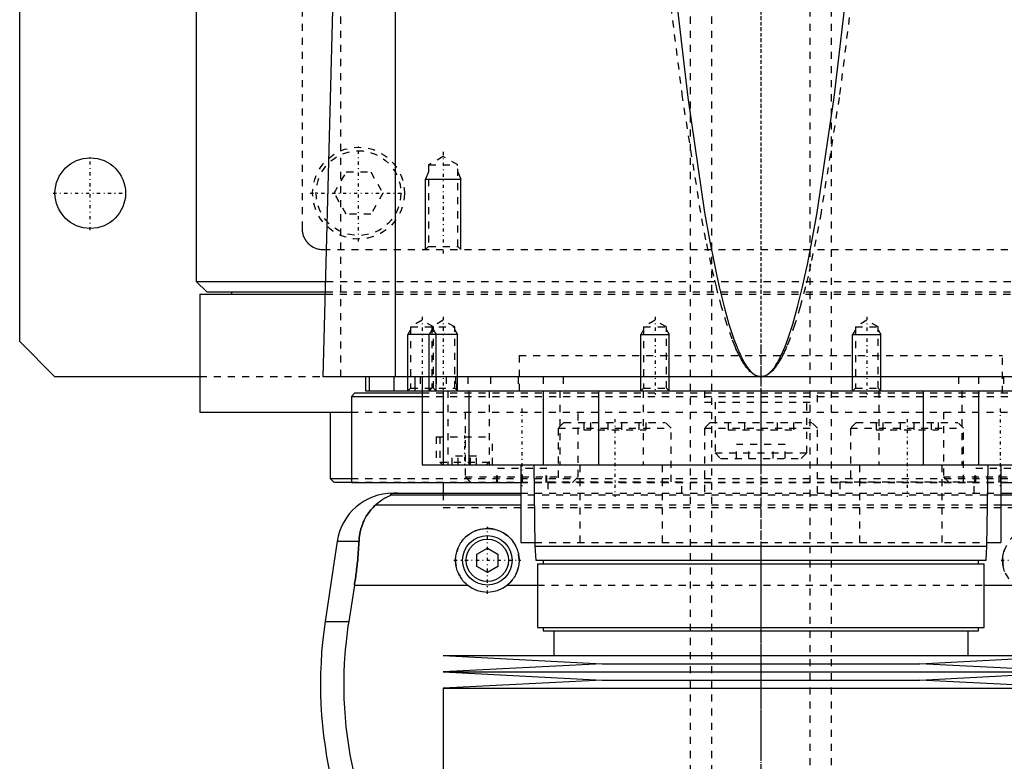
# Model space of a CAD drawing. Extents: x -105 to 105, y -137 to 442.
# Tile 4 of 11: x -105 to 34, y -38 to 67. Entities that reach past the tile are written whole.
import ezdxf

# ---------------------------------------------------------------- set-up
doc = ezdxf.new("R2010")
doc.units = 0
doc.linetypes.add('CENTER', pattern=[1.5, 0.45, -0.5, 0.05, -0.5])
doc.linetypes.add('DASHED', pattern=[2, 1, -1])
for name, color, linetype in [('AM_0', 7, 'CONTINUOUS'), ('AM_10', 7, 'CONTINUOUS'), ('AM_3', 7, 'DASHED'), ('AM_7', 7, 'CENTER')]:
    doc.layers.add(name, color=color, linetype=linetype)

msp = doc.modelspace()

# ---------------------------------------------------------------- linework, layer by layer
at = {"layer": 'AM_0', "color": 7, "linetype": 'CONTINUOUS'}
for p, q in [((-105, 21.5), (-105, 311.5)), ((-80, 291.5), (-80, 30)), ((-51.74, 16.5), (-51.74, 77.05)), ((-62, 16.5), (-60.5, 73.35)), ((-80, 30), (-78.5, 28.5)), ((-80, 30), (-61.61, 30)), ((-79.5, 28.2), (-79.5, 11.5)), ((-79.5, 28.2), (-61.66, 28.2)), ((-78.5, 28.5), (-61.65, 28.5)), ((-75, 28.5), (-75, 28.2)), ((-100, 16.5), (-105, 21.5)), ((-79.5, 16.5), (-100, 16.5)), ((62, 16.5), (-62, 16.5)), ((-56, 16.5), (-56, 14.5)), ((-55.47, 16.5), (-55.47, 14.5)), ((-52, 16.5), (-52, 14.5)), ((-49, 16.5), (-49, 14.5)), ((-48, 16.5), (-48, 4)), ((-57.5, 14.2), (-58, 13.7)), ((-57.5, 14.2), (-48.01, 14.2)), ((-56, 14.5), (56, 14.5)), ((-45, 14.5), (-45, 4)), ((-41.36, 14.5), (-41.36, 4)), ((-30.85, 14.5), (-30.85, 4)), ((-23, 14.5), (-23, 4)), ((-13, 14.5), (-13, 14.5)), ((0, 14.5), (0, 4)), ((13, 14.5), (13, 14.5)), ((23, 14.5), (23, 4)), ((30.85, 14.5), (30.85, 4)), ((-58, 13.7), (-58, 1.5)), ((-58, 13.7), (-48.01, 13.7)), ((-79.5, 11.5), (-58.06, 11.5)), ((-61, 11.5), (-61, 2.08)), ((-48, 4), (48, 4)), ((-34, 4), (-34, -7)), ((-32.18, 4), (-32, -7.5)), ((32, -7.5), (32.18, 4)), ((34, 4), (34, -7)), ((-61, 2.08), (-60.5, 1.58)), ((-61, 2.08), (-58.04, 2.08)), ((-60.5, 1.58), (-58.02, 1.58)), ((-58, 1.5), (-34.04, 1.5)), ((-45, 1.5), (-45, 0)), ((34.04, 1.5), (58, 1.5)), ((-52.11, 0), (-34, 0)), ((34, 0), (52.11, 0)), ((-34, -0.25), (-52.38, -0.25)), ((52.38, -0.25), (34, -0.25)), ((-34, -1.69), (-54.6, -1.69)), ((54.6, -1.69), (34, -1.69)), ((-60.02, -6.81), (-61.72, -18.16)), ((-60.02, -6.81), (-56.93, -6.81)), ((-40.25, -8.63), (-38.75, -7.77)), ((-38.75, -7.77), (-37.25, -8.63)), ((-34, -7), (-32.01, -7)), ((-32, -7.5), (-31.9, -9.5)), ((-32, -7.5), (32, -7.5)), ((31.9, -9.5), (32, -7.5)), ((32.01, -7), (34, -7)), ((-40.25, -10.37), (-40.25, -8.63)), ((-37.25, -8.63), (-37.25, -10.37)), ((-31.9, -9.5), (31.9, -9.5)), ((-30.85, -9.5), (-30.85, -10)), ((30.85, -10), (30.85, -9.5)), ((-38.75, -11.23), (-40.25, -10.37)), ((-37.25, -10.37), (-38.75, -11.23)), ((-31.65, -10), (-31.65, -19)), ((-31.65, -10), (31.65, -10)), ((31.65, -19), (31.65, -10)), ((-57.58, -13.03), (-58.39, -18.16)), ((-57.58, -13.03), (-41.54, -13.03)), ((-35.96, -13.03), (-31.65, -13.03)), ((31.65, -13.03), (35.96, -13.03)), ((-61.72, -18.16), (-58.39, -18.16)), ((-31.65, -19), (31.65, -19)), ((-30.85, -19), (-30.85, -19.5)), ((-30.85, -19.5), (30.85, -19.5)), ((-29.35, -19.5), (-29.35, -23)), ((29.35, -23), (29.35, -19.5)), ((30.85, -19.5), (30.85, -19)), ((-45, -23), (-22.5, -24.15)), ((-45, -23), (45, -23)), ((22.5, -24.15), (45, -23)), ((-22.5, -24.15), (-45, -25.3)), ((-22.5, -24.15), (22.5, -24.15)), ((45, -25.3), (22.5, -24.15)), ((-45, -25.3), (-22.5, -26.45)), ((-45, -25.3), (45, -25.3)), ((-22.5, -26.45), (-45, -27.6)), ((-22.5, -26.45), (22.5, -26.45)), ((22.5, -26.45), (45, -25.3)), ((45, -27.6), (22.5, -26.45)), ((-45, -27.6), (-45, -40.25)), ((-45, -27.6), (45, -27.6))]:
    msp.add_line(p, q, dxfattribs=at)
for points in [[(-12.4, 73.35, 0), (-10.36, 56.04, 0), (-7.97, 39.77, 0), (-7.28, 35.91, 0), (-6.59, 32.39, 0), (-6.24, 30.76, 0), (-5.9, 29.22, 0), (-5.21, 26.41, 0), (-4.52, 23.94, 0), (-3.82, 21.83, 0), (-3.42, 20.76, 0), (-3.3, 20.48, 0), (-3.19, 20.2, 0), (-3.13, 20.07, 0), (-3.07, 19.94, 0), (-2.95, 19.68, 0), (-2.84, 19.44, 0), (-2.72, 19.2, 0), (-2.61, 18.98, 0), (-2.49, 18.76, 0), (-2.43, 18.66, 0), (-2.38, 18.56, 0), (-2.26, 18.36, 0), (-2.14, 18.18, 0), (-2.09, 18.09, 0), (-2.03, 18, 0), (-1.91, 17.83, 0), (-1.8, 17.68, 0), (-1.74, 17.6, 0), (-1.68, 17.53, 0), (-1.56, 17.39, 0), (-1.45, 17.27, 0), (-1.33, 17.15, 0), (-1.22, 17.04, 0), (-1.1, 16.94, 0), (-1.04, 16.9, 0), (-0.99, 16.85, 0), (-0.87, 16.78, 0), (-0.75, 16.71, 0), (-0.64, 16.65, 0), (-0.57, 16.62, 0), (-0.55, 16.61, 0), (-0.53, 16.6, 0), (-0.52, 16.6, 0), (-0.51, 16.6, 0), (-0.49, 16.59, 0), (-0.47, 16.58, 0), (-0.45, 16.58, 0), (-0.43, 16.57, 0), (-0.42, 16.56, 0), (-0.41, 16.56, 0), (-0.4, 16.56, 0), (-0.38, 16.55, 0), (-0.36, 16.55, 0), (-0.35, 16.54, 0), (-0.34, 16.54, 0), (-0.32, 16.54, 0), (-0.3, 16.53, 0), (-0.29, 16.53, 0), (-0.28, 16.53, 0), (-0.26, 16.52, 0), (-0.24, 16.52, 0), (-0.22, 16.52, 0), (-0.2, 16.51, 0), (-0.18, 16.51, 0), (-0.17, 16.51, 0), (-0.16, 16.51, 0), (-0.14, 16.51, 0), (-0.13, 16.51, 0), (-0.11, 16.5, 0), (-0.09, 16.5, 0), (-0.07, 16.5, 0), (-0.06, 16.5, 0), (-0.05, 16.5, 0), (-0.03, 16.5, 0), (-0.01, 16.5, 0), (0, 16.5, 0)], [(0, 16.5, 0), (0.01, 16.5, 0), (0.03, 16.5, 0), (0.05, 16.5, 0), (0.06, 16.5, 0), (0.07, 16.5, 0), (0.09, 16.5, 0), (0.11, 16.5, 0), (0.13, 16.51, 0), (0.14, 16.51, 0), (0.16, 16.51, 0), (0.17, 16.51, 0), (0.18, 16.51, 0), (0.2, 16.51, 0), (0.22, 16.52, 0), (0.24, 16.52, 0), (0.26, 16.52, 0), (0.28, 16.53, 0), (0.29, 16.53, 0), (0.3, 16.53, 0), (0.32, 16.54, 0), (0.34, 16.54, 0), (0.35, 16.54, 0), (0.36, 16.55, 0), (0.38, 16.55, 0), (0.4, 16.56, 0), (0.41, 16.56, 0), (0.42, 16.56, 0), (0.43, 16.57, 0), (0.45, 16.58, 0), (0.47, 16.58, 0), (0.49, 16.59, 0), (0.51, 16.6, 0), (0.52, 16.6, 0), (0.53, 16.6, 0), (0.55, 16.61, 0), (0.57, 16.62, 0), (0.59, 16.63, 0), (0.61, 16.63, 0), (0.63, 16.64, 0), (0.64, 16.65, 0), (0.65, 16.65, 0), (0.67, 16.66, 0), (0.69, 16.67, 0), (0.75, 16.71, 0), (0.87, 16.78, 0), (0.99, 16.85, 0), (1.04, 16.9, 0), (1.1, 16.94, 0), (1.22, 17.04, 0), (1.33, 17.15, 0), (1.45, 17.27, 0), (1.56, 17.39, 0), (1.68, 17.53, 0), (1.74, 17.6, 0), (1.8, 17.68, 0), (1.91, 17.83, 0), (2.03, 18, 0), (2.09, 18.09, 0), (2.14, 18.18, 0), (2.26, 18.36, 0), (2.38, 18.56, 0), (2.43, 18.66, 0), (2.49, 18.76, 0), (2.61, 18.98, 0), (2.72, 19.2, 0), (2.84, 19.44, 0), (2.95, 19.68, 0), (3.07, 19.94, 0), (3.13, 20.07, 0), (3.19, 20.2, 0), (3.3, 20.48, 0), (3.42, 20.76, 0), (3.82, 21.83, 0), (4.52, 23.94, 0), (5.21, 26.41, 0), (5.9, 29.22, 0), (6.24, 30.76, 0), (6.59, 32.39, 0), (7.28, 35.91, 0), (7.97, 39.77, 0), (10.36, 56.04, 0), (12.4, 73.35, 0)], [(-51.49, 0, 0), (-51.5, 0, 0), (-51.51, 0, 0), (-51.52, 0, 0), (-51.52, 0, 0), (-51.53, 0, 0), (-51.53, 0, 0), (-51.54, 0, 0), (-51.55, 0, 0), (-51.56, 0, 0), (-51.57, 0, 0), (-51.57, 0, 0), (-51.58, 0, 0), (-51.59, 0, 0), (-51.6, 0, 0), (-51.6, 0, 0), (-51.61, 0, 0), (-51.62, 0, 0), (-51.63, 0, 0), (-51.63, 0, 0), (-51.64, 0, 0), (-51.65, 0, 0), (-51.65, 0, 0), (-51.66, 0, 0), (-51.67, 0, 0), (-51.67, 0, 0), (-51.68, 0, 0), (-51.68, 0, 0), (-51.69, 0, 0), (-51.7, 0, 0), (-51.7, 0, 0), (-51.71, 0, 0), (-51.72, 0, 0), (-51.72, 0, 0), (-51.73, 0, 0), (-51.73, 0, 0), (-51.74, 0, 0), (-51.75, 0, 0), (-51.76, 0, 0), (-51.76, -0.01, 0), (-51.77, -0.01, 0), (-51.77, -0.01, 0), (-51.78, -0.01, 0), (-51.78, -0.01, 0), (-51.79, -0.01, 0), (-51.8, -0.01, 0), (-51.8, -0.01, 0), (-51.81, -0.01, 0), (-51.81, -0.01, 0), (-51.82, -0.01, 0), (-51.82, -0.01, 0), (-51.84, -0.01, 0), (-51.87, -0.01, 0), (-51.89, -0.01, 0), (-51.91, -0.01, 0), (-51.93, -0.01, 0), (-51.96, -0.02, 0), (-51.99, -0.02, 0), (-52.01, -0.02, 0), (-52.04, -0.02, 0), (-52.05, -0.03, 0), (-52.06, -0.03, 0), (-52.08, -0.03, 0), (-52.1, -0.03, 0), (-52.1, -0.03, 0), (-52.11, -0.03, 0), (-52.13, -0.04, 0), (-52.15, -0.04, 0), (-52.15, -0.04, 0), (-52.16, -0.04, 0), (-52.17, -0.04, 0), (-52.19, -0.04, 0), (-52.23, -0.05, 0), (-52.3, -0.07, 0), (-52.35, -0.08, 0), (-52.39, -0.1, 0), (-52.41, -0.11, 0), (-52.42, -0.12, 0), (-52.43, -0.13, 0), (-52.45, -0.14, 0), (-52.45, -0.16, 0), (-52.45, -0.17, 0), (-52.45, -0.19, 0), (-52.44, -0.2, 0), (-52.44, -0.21, 0), (-52.43, -0.22, 0), (-52.41, -0.23, 0), (-52.39, -0.25, 0), (-52.38, -0.25, 0)], [(-52.38, -0.25, 0), (-52.38, -0.25, 0), (-52.38, -0.26, 0), (-52.38, -0.26, 0), (-52.38, -0.26, 0), (-52.38, -0.26, 0), (-52.38, -0.26, 0), (-52.38, -0.27, 0), (-52.38, -0.27, 0), (-52.38, -0.27, 0), (-52.39, -0.27, 0), (-52.39, -0.28, 0), (-52.39, -0.28, 0), (-52.4, -0.28, 0), (-52.41, -0.28, 0), (-52.41, -0.29, 0), (-52.42, -0.29, 0), (-52.43, -0.3, 0), (-52.43, -0.3, 0), (-52.44, -0.3, 0), (-52.45, -0.31, 0), (-52.46, -0.31, 0), (-52.46, -0.31, 0), (-52.47, -0.32, 0), (-52.48, -0.32, 0), (-52.49, -0.33, 0), (-52.5, -0.33, 0), (-52.5, -0.33, 0), (-52.51, -0.34, 0), (-52.53, -0.34, 0), (-52.54, -0.35, 0), (-52.55, -0.35, 0), (-52.57, -0.36, 0), (-52.57, -0.36, 0), (-52.58, -0.37, 0), (-52.6, -0.37, 0), (-52.61, -0.38, 0), (-52.66, -0.4, 0), (-52.76, -0.45, 0), (-52.88, -0.51, 0), (-53, -0.57, 0), (-53.06, -0.6, 0), (-53.13, -0.64, 0), (-53.27, -0.72, 0), (-53.43, -0.81, 0), (-53.59, -0.91, 0), (-53.76, -1.02, 0), (-53.94, -1.15, 0), (-54.03, -1.21, 0), (-54.12, -1.29, 0), (-54.31, -1.44, 0), (-54.5, -1.6, 0), (-54.6, -1.69, 0)], [(-54.6, -1.69, 0), (-54.72, -1.8, 0), (-54.94, -2.02, 0), (-55.16, -2.25, 0), (-55.26, -2.37, 0), (-55.36, -2.49, 0), (-55.55, -2.74, 0), (-55.73, -3, 0), (-55.9, -3.27, 0), (-56.06, -3.55, 0), (-56.2, -3.83, 0), (-56.27, -3.98, 0), (-56.33, -4.12, 0), (-56.45, -4.42, 0), (-56.55, -4.72, 0), (-56.65, -5.03, 0), (-56.73, -5.34, 0), (-56.8, -5.66, 0), (-56.82, -5.83, 0), (-56.85, -5.99, 0), (-56.89, -6.32, 0), (-56.92, -6.65, 0), (-56.93, -6.81, 0)], [(-41.54, -13.03, 0), (-41.62, -12.97, 0), (-41.77, -12.83, 0), (-41.92, -12.69, 0), (-41.99, -12.62, 0), (-42.06, -12.55, 0), (-42.2, -12.39, 0), (-42.33, -12.23, 0), (-42.45, -12.06, 0), (-42.57, -11.89, 0), (-42.67, -11.7, 0), (-42.72, -11.61, 0), (-42.77, -11.52, 0), (-42.86, -11.32, 0), (-42.95, -11.13, 0), (-43.02, -10.93, 0), (-43.08, -10.73, 0), (-43.13, -10.52, 0), (-43.15, -10.42, 0), (-43.18, -10.32, 0), (-43.21, -10.11, 0), (-43.23, -9.91, 0), (-43.24, -9.81, 0), (-43.25, -9.71, 0), (-43.25, -9.51, 0), (-43.25, -9.31, 0), (-43.24, -9.21, 0), (-43.23, -9.11, 0), (-43.21, -8.91, 0), (-43.18, -8.7, 0), (-43.14, -8.5, 0), (-43.09, -8.3, 0), (-43.03, -8.1, 0), (-42.99, -8.01, 0), (-42.96, -7.91, 0), (-42.88, -7.72, 0), (-42.8, -7.53, 0), (-42.7, -7.34, 0), (-42.6, -7.17, 0), (-42.49, -6.99, 0), (-42.43, -6.91, 0), (-42.37, -6.83, 0), (-42.25, -6.67, 0), (-42.12, -6.52, 0), (-41.98, -6.37, 0), (-41.84, -6.23, 0), (-41.7, -6.1, 0), (-41.62, -6.03, 0), (-41.54, -5.97, 0), (-41.38, -5.85, 0), (-41.21, -5.73, 0), (-41.03, -5.62, 0), (-40.85, -5.52, 0), (-40.67, -5.43, 0), (-40.57, -5.38, 0), (-40.47, -5.34, 0), (-40.28, -5.27, 0), (-40.08, -5.2, 0), (-39.87, -5.14, 0), (-39.67, -5.1, 0), (-39.46, -5.06, 0), (-39.36, -5.04, 0), (-39.26, -5.03, 0), (-39.05, -5.01, 0), (-38.85, -5, 0), (-38.75, -5, 0), (-38.65, -5, 0), (-38.45, -5.01, 0), (-38.24, -5.03, 0), (-38.14, -5.04, 0), (-38.04, -5.06, 0), (-37.83, -5.1, 0), (-37.63, -5.14, 0), (-37.42, -5.2, 0), (-37.22, -5.27, 0), (-37.03, -5.34, 0), (-36.93, -5.38, 0), (-36.83, -5.43, 0), (-36.65, -5.52, 0), (-36.47, -5.62, 0), (-36.29, -5.73, 0), (-36.12, -5.85, 0), (-35.96, -5.97, 0), (-35.88, -6.03, 0), (-35.8, -6.1, 0), (-35.66, -6.23, 0), (-35.52, -6.37, 0), (-35.38, -6.52, 0), (-35.25, -6.67, 0), (-35.13, -6.83, 0), (-35.07, -6.91, 0), (-35.01, -6.99, 0), (-34.9, -7.17, 0), (-34.8, -7.34, 0), (-34.7, -7.53, 0), (-34.62, -7.72, 0), (-34.54, -7.91, 0), (-34.51, -8.01, 0), (-34.47, -8.1, 0), (-34.41, -8.3, 0), (-34.36, -8.5, 0), (-34.32, -8.7, 0), (-34.29, -8.91, 0), (-34.27, -9.11, 0), (-34.26, -9.21, 0), (-34.25, -9.31, 0), (-34.25, -9.51, 0), (-34.25, -9.71, 0), (-34.26, -9.81, 0), (-34.27, -9.91, 0), (-34.29, -10.11, 0), (-34.32, -10.32, 0), (-34.35, -10.42, 0), (-34.37, -10.52, 0), (-34.42, -10.73, 0), (-34.48, -10.93, 0), (-34.55, -11.13, 0), (-34.64, -11.32, 0), (-34.73, -11.52, 0), (-34.78, -11.61, 0), (-34.83, -11.7, 0), (-34.93, -11.89, 0), (-35.05, -12.06, 0), (-35.17, -12.23, 0), (-35.3, -12.39, 0), (-35.44, -12.55, 0), (-35.51, -12.62, 0), (-35.58, -12.69, 0), (-35.73, -12.83, 0), (-35.88, -12.97, 0), (-35.96, -13.03, 0)], [(-56.93, -6.81, 0), (-56.94, -6.99, 0), (-56.96, -7.33, 0), (-56.98, -7.68, 0), (-56.99, -7.85, 0), (-57, -8.03, 0), (-57.03, -8.37, 0), (-57.06, -8.72, 0), (-57.09, -9.07, 0), (-57.12, -9.42, 0), (-57.15, -9.77, 0), (-57.17, -9.94, 0), (-57.19, -10.12, 0), (-57.23, -10.46, 0), (-57.27, -10.81, 0), (-57.31, -11.15, 0), (-57.36, -11.5, 0), (-57.4, -11.84, 0), (-57.43, -12.01, 0), (-57.45, -12.18, 0), (-57.5, -12.52, 0), (-57.55, -12.86, 0), (-57.58, -13.03, 0)], [(34.55, -11.13, 0), (34.48, -10.93, 0), (34.42, -10.73, 0), (34.37, -10.52, 0), (34.35, -10.42, 0), (34.32, -10.32, 0), (34.29, -10.11, 0), (34.27, -9.91, 0), (34.26, -9.81, 0), (34.25, -9.71, 0), (34.25, -9.51, 0), (34.25, -9.31, 0), (34.26, -9.21, 0), (34.27, -9.11, 0), (34.29, -8.91, 0), (34.32, -8.7, 0), (34.36, -8.5, 0), (34.41, -8.3, 0), (34.47, -8.1, 0), (34.51, -8.01, 0)], [(-58.39, -18.16, 0), (-58.5, -18.82, 0), (-58.67, -20.16, 0), (-58.82, -21.48, 0), (-58.88, -22.14, 0), (-58.94, -22.8, 0), (-59.02, -24.1, 0), (-59.07, -25.38, 0), (-59.09, -26.64, 0), (-59.09, -27.88, 0), (-59.06, -29.15, 0), (-59.03, -29.79, 0), (-58.99, -30.44, 0), (-58.9, -31.75, 0), (-58.78, -33.07, 0), (-58.62, -34.4, 0), (-58.43, -35.73, 0), (-58.21, -37.05, 0), (-58.09, -37.72, 0), (-57.96, -38.38, 0), (-57.68, -39.69, 0), (-57.37, -40.98, 0), (-57.2, -41.62, 0)]]:
    msp.add_polyline3d(points, dxfattribs=at)
for centre, radius in [((-95, 42.5), 5), ((-38.75, -9.5), 3.5), ((-38.75, -9.5), 3)]:
    msp.add_circle(centre, radius, dxfattribs=at)
for centre, radius, start, end in [((-52.11, -8), 8, 90, 171.467), ((-38.75, -9.5), 4.5, 231.7104, 308.2896), ((-2.39, -27.06), 60, 171.467, 194.0378)]:
    msp.add_arc(centre, radius, start, end, dxfattribs=at)
at = {"layer": 'AM_10', "color": 7, "linetype": 'CONTINUOUS'}
for p, q in [((-47.07, 45.5), (-47.5, 44.5)), ((-42.93, 45.5), (-42.5, 44.5)), ((-47.5, 34.5), (-47.5, 44.5)), ((-47.5, 44.5), (-42.5, 44.5)), ((-42.5, 34.5), (-42.5, 44.5)), ((-49.62, 23.16), (-50, 22.5)), ((-50, 14.5), (-50, 22.5)), ((-43, 22.5), (-50, 22.5)), ((-46.62, 23.16), (-47, 22.5)), ((-47, 14.5), (-47, 22.5)), ((-46.38, 23.16), (-46, 22.5)), ((-46, 14.5), (-46, 22.5)), ((-43.38, 23.16), (-43, 22.5)), ((-43, 14.5), (-43, 22.5)), ((-16.62, 23.16), (-17, 22.5)), ((-17, 14.5), (-17, 22.5)), ((-17, 22.5), (-13, 22.5)), ((-13.38, 23.16), (-13, 22.5)), ((-13, 14.5), (-13, 22.5)), ((13.38, 23.16), (13, 22.5)), ((13, 14.5), (13, 22.5)), ((13, 22.5), (17, 22.5)), ((16.62, 23.16), (17, 22.5)), ((17, 14.5), (17, 22.5))]:
    msp.add_line(p, q, dxfattribs=at)
at = {"layer": 'AM_3', "color": 6, "linetype": 'DASHED'}
for p, q in [((-7, 415.5), (-7, -110.5)), ((7, -110.5), (7, 415.5)), ((-10, 403.5), (-10, -70.5)), ((10, -70.5), (10, 403.5)), ((-65, 292.5), (-65, 37.5)), ((-59.5, 16.5), (-59.5, 75.49)), ((-45, 47.69), (-47.07, 46.5)), ((-42.93, 46.5), (-45, 47.69)), ((-47.07, 46.5), (-47.07, 34.93)), ((-47.07, 46.5), (-42.93, 46.5)), ((-42.93, 34.93), (-42.93, 46.5)), ((-60.46, 42.5), (-58.73, 45.5)), ((-58.73, 45.5), (-55.27, 45.5)), ((-55.27, 45.5), (-53.54, 42.5)), ((-58.73, 39.5), (-60.46, 42.5)), ((-53.54, 42.5), (-55.27, 39.5)), ((-55.27, 39.5), (-58.73, 39.5)), ((-47.07, 34.93), (-47.5, 34.5)), ((-47.07, 34.93), (-42.93, 34.93)), ((-42.5, 34.5), (-42.93, 34.93)), ((-62, 34.5), (62, 34.5)), ((-61.61, 30), (61.61, 30)), ((-61.66, 28.2), (61.66, 28.2)), ((-61.65, 28.5), (61.65, 28.5)), ((-48, 24.5), (-49.62, 23.56)), ((-46.38, 23.56), (-48, 24.5)), ((-45, 24.5), (-46.62, 23.56)), ((-43.38, 23.56), (-45, 24.5)), ((-15, 24.5), (-16.62, 23.56)), ((-13.38, 23.56), (-15, 24.5)), ((15, 24.5), (13.38, 23.56)), ((16.62, 23.56), (15, 24.5)), ((-49.62, 23.56), (-49.62, 14.88)), ((-49.62, 23.56), (-43.38, 23.56)), ((-46.62, 23.56), (-46.62, 14.88)), ((-46.38, 14.88), (-46.38, 23.56)), ((-43.38, 14.88), (-43.38, 23.56)), ((-16.62, 23.56), (-16.62, 14.88)), ((-16.62, 23.56), (-13.38, 23.56)), ((-13.38, 14.88), (-13.38, 23.56)), ((13.38, 23.56), (13.38, 14.88)), ((13.38, 23.56), (16.62, 23.56)), ((16.62, 14.88), (16.62, 23.56)), ((-34.25, 19.5), (34.25, 19.5)), ((-34.25, 19.5), (-34.25, 14.2)), ((-34.25, 19.5), (0, 19.5)), ((34.25, 14.2), (34.25, 19.5)), ((79.5, 16.5), (-79.5, 16.5)), ((-48.25, 16.5), (-48.25, 14.5)), ((-46, 16.5), (-46, 14.5)), ((-44.59, 16.5), (-44.59, 14.5)), ((-43.24, 16.5), (-43.24, 14.5)), ((-43.09, 14.5), (-43.09, 16.5)), ((-41.5, 16.5), (-41.5, 14.5)), ((-38.29, 16.5), (-38.29, 14.5)), ((-34.38, 16.5), (-34.38, 14.5)), ((-30.84, 16.5), (-30.84, 14.5)), ((-28, 16.5), (-28, 14.5)), ((28, 16.5), (28, 14.5)), ((30.84, 16.5), (30.84, 14.5)), ((34.38, 16.5), (34.38, 14.5)), ((-49.62, 14.88), (-50, 14.5)), ((-49.62, 14.88), (-43.38, 14.88)), ((-48.01, 14.2), (48.01, 14.2)), ((-46.62, 14.88), (-47, 14.5)), ((-46, 14.5), (-46.38, 14.88)), ((-44.34, 14.5), (-44.34, 4)), ((-43, 14.5), (-43.38, 14.88)), ((-38.5, 14.5), (-38.5, 4)), ((-28.48, 14.5), (-28.48, 4)), ((-16.62, 14.88), (-17, 14.5)), ((-16.7, 14.5), (-16.7, 4)), ((-16.62, 14.88), (-13.38, 14.88)), ((-13, 14.5), (-13.38, 14.88)), ((-8, 14.5), (-8, 12.9)), ((8, 12.9), (8, 14.5)), ((13.38, 14.88), (13, 14.5)), ((13.38, 14.88), (16.62, 14.88)), ((17, 14.5), (16.62, 14.88)), ((16.7, 14.5), (16.7, 4)), ((28.48, 14.5), (28.48, 4)), ((-48.01, 13.7), (48.01, 13.7)), ((-8, 12.9), (8, 12.9)), ((-6.5, 12.9), (-6.5, 5.7)), ((6.5, 5.7), (6.5, 12.9)), ((-58.06, 11.5), (58.06, 11.5)), ((-41.88, 11.5), (-41.88, 2.3)), ((-25.88, 2.3), (-25.88, 11.5)), ((25.88, 11.5), (25.88, 2.3)), ((-27.9, 10), (-28.7, 9.2)), ((-27.9, 10), (-13.5, 10)), ((-25.1, 10), (-25.1, 9)), ((-24.14, 10), (-24.14, 9)), ((-21.66, 10), (-21.66, 9)), ((-19.74, 10), (-19.74, 9)), ((-17.27, 10), (-17.27, 9)), ((-16.31, 10), (-16.31, 9)), ((-12.7, 9.2), (-13.5, 10)), ((-7.2, 10), (-8, 9.2)), ((-7.2, 10), (7.2, 10)), ((-4.62, 10), (-4.62, 9)), ((-2.31, 10), (-2.31, 9)), ((2.31, 10), (2.31, 9)), ((4.62, 10), (4.62, 9)), ((8, 9.2), (7.2, 10)), ((13.5, 10), (12.7, 9.2)), ((13.5, 10), (27.9, 10)), ((16.31, 10), (16.31, 9)), ((17.27, 10), (17.27, 9)), ((19.74, 10), (19.74, 9)), ((21.66, 10), (21.66, 9)), ((24.14, 10), (24.14, 9)), ((25.1, 10), (25.1, 9)), ((28.7, 9.2), (27.9, 10)), ((-28.7, 9.2), (-28.7, 1.6)), ((-28.7, 9.2), (-12.7, 9.2)), ((-25.1, 9), (-16.31, 9)), ((-12.7, 1.6), (-12.7, 9.2)), ((-8, 9.2), (-8, 0)), ((-8, 9.2), (8, 9.2)), ((-4.62, 9), (4.62, 9)), ((8, 0), (8, 9.2)), ((12.7, 9.2), (12.7, 1.6)), ((12.7, 9.2), (28.7, 9.2)), ((16.31, 9), (25.1, 9)), ((28.7, 1.6), (28.7, 9.2)), ((-46, 8), (-46, 4)), ((-46, 8), (-38, 8)), ((-45.5, 8), (-45.5, 4.4)), ((-38, 4), (-38, 8)), ((-6.5, 5.7), (-5.7, 4.9)), ((-6.5, 5.7), (6.5, 5.7)), ((-3.46, 4.9), (-3.46, 6.9)), ((3.46, 6.9), (-3.46, 6.9)), ((-1.73, 4.9), (-1.73, 6.9)), ((1.73, 4.9), (1.73, 6.9)), ((3.46, 4.9), (3.46, 6.9)), ((5.7, 4.9), (6.5, 5.7)), ((-45.5, 4.4), (-45.1, 4)), ((-45.5, 4.4), (-38.5, 4.4)), ((-43.73, 4), (-43.73, 5.25)), ((-40.27, 5.25), (-43.73, 5.25)), ((-42.87, 4), (-42.87, 5.25)), ((-41.13, 4), (-41.13, 5.25)), ((-40.27, 4), (-40.27, 5.25)), ((-38.9, 4), (-38.5, 4.4)), ((-5.7, 4.9), (5.7, 4.9)), ((-37.43, 1.5), (-37.43, 3.5)), ((-30.33, 3.5), (-37.43, 3.5)), ((-37.32, 1.5), (-37.32, 3.5)), ((-33.98, 1.5), (-33.98, 3.5)), ((-33.77, 1.5), (-33.77, 3.5)), ((-30.43, 1.5), (-30.43, 3.5)), ((-30.33, 1.5), (-30.33, 3.5)), ((-25.65, 4), (-25.65, -7)), ((-13.98, 4), (-13.98, -7)), ((13.98, 4), (13.98, -7)), ((25.65, 4), (25.65, -7)), ((30.33, 1.5), (30.33, 3.5)), ((37.43, 3.5), (30.33, 3.5)), ((30.43, 1.5), (30.43, 3.5)), ((33.77, 1.5), (33.77, 3.5)), ((33.98, 1.5), (33.98, 3.5)), ((-58.04, 2.08), (58.04, 2.08)), ((-58.02, 1.58), (58.02, 1.58)), ((-45, 1.58), (-45, 1.5)), ((-41.88, 2.3), (-41.08, 1.5)), ((-41.88, 2.3), (-25.88, 2.3)), ((-34.04, 1.5), (34.04, 1.5)), ((-30.2, 1.6), (-30.2, 0)), ((-30.2, 1.6), (-11.2, 1.6)), ((-26.68, 1.5), (-25.88, 2.3)), ((-20.59, 1.5), (-20.59, 1.6)), ((-15.21, 1.6), (-15.21, 1.5)), ((-11.2, 0), (-11.2, 1.6)), ((11.2, 1.6), (11.2, 0)), ((11.2, 1.6), (30.2, 1.6)), ((15.21, 1.5), (15.21, 1.6)), ((20.59, 1.6), (20.59, 1.5)), ((25.88, 2.3), (26.68, 1.5)), ((25.88, 2.3), (41.88, 2.3)), ((30.2, 0), (30.2, 1.6)), ((-45, 0), (-45, -2)), ((-34, 0), (34, 0)), ((34, -0.25), (-34, -0.25)), ((-45, -2), (45, -2)), ((-45, -2), (45, -2)), ((34, -1.69), (-34, -1.69)), ((-32.01, -7), (32.01, -7)), ((-31.65, -13.03), (31.65, -13.03))]:
    msp.add_line(p, q, dxfattribs=at)
for points in [[(0, 16.5, 0), (-0.01, 16.5, 0), (-0.03, 16.5, 0), (-0.05, 16.5, 0), (-0.06, 16.5, 0), (-0.07, 16.5, 0), (-0.09, 16.5, 0), (-0.11, 16.5, 0), (-0.13, 16.51, 0), (-0.15, 16.51, 0), (-0.18, 16.51, 0), (-0.19, 16.51, 0), (-0.2, 16.51, 0), (-0.22, 16.51, 0), (-0.24, 16.52, 0), (-0.26, 16.52, 0), (-0.28, 16.52, 0), (-0.3, 16.53, 0), (-0.31, 16.53, 0), (-0.32, 16.53, 0), (-0.34, 16.54, 0), (-0.36, 16.54, 0), (-0.37, 16.54, 0), (-0.38, 16.55, 0), (-0.4, 16.55, 0), (-0.42, 16.56, 0), (-0.43, 16.56, 0), (-0.44, 16.56, 0), (-0.46, 16.57, 0), (-0.49, 16.58, 0), (-0.51, 16.58, 0), (-0.53, 16.59, 0), (-0.55, 16.6, 0), (-0.56, 16.6, 0), (-0.57, 16.6, 0), (-0.59, 16.61, 0), (-0.61, 16.62, 0), (-0.68, 16.65, 0), (-0.81, 16.71, 0), (-0.93, 16.78, 0), (-1.05, 16.85, 0), (-1.12, 16.9, 0), (-1.18, 16.94, 0), (-1.3, 17.04, 0), (-1.43, 17.15, 0), (-1.55, 17.26, 0), (-1.67, 17.39, 0), (-1.8, 17.53, 0), (-1.86, 17.6, 0), (-1.92, 17.68, 0), (-2.05, 17.83, 0), (-2.17, 18, 0), (-2.23, 18.09, 0), (-2.29, 18.17, 0), (-2.42, 18.36, 0), (-2.54, 18.56, 0), (-2.6, 18.66, 0), (-2.66, 18.76, 0), (-2.79, 18.98, 0), (-2.91, 19.2, 0), (-3.04, 19.44, 0), (-3.16, 19.68, 0), (-3.28, 19.94, 0), (-3.35, 20.07, 0), (-3.41, 20.2, 0), (-3.53, 20.47, 0), (-3.65, 20.76, 0), (-4.09, 21.83, 0), (-4.83, 23.94, 0), (-5.57, 26.4, 0), (-6.31, 29.22, 0), (-6.68, 30.76, 0), (-7.05, 32.38, 0), (-7.79, 35.9, 0), (-8.52, 39.76, 0), (-11.09, 56.03, 0), (-13.28, 73.35, 0)], [(13.28, 73.35, 0), (11.09, 56.03, 0), (8.52, 39.76, 0), (7.79, 35.9, 0), (7.05, 32.38, 0), (6.68, 30.76, 0), (6.31, 29.22, 0), (5.57, 26.4, 0), (4.83, 23.94, 0), (4.09, 21.83, 0), (3.65, 20.76, 0), (3.53, 20.47, 0), (3.41, 20.2, 0), (3.35, 20.07, 0), (3.28, 19.94, 0), (3.16, 19.68, 0), (3.04, 19.44, 0), (2.91, 19.2, 0), (2.79, 18.98, 0), (2.66, 18.76, 0), (2.6, 18.66, 0), (2.54, 18.56, 0), (2.42, 18.36, 0), (2.29, 18.17, 0), (2.23, 18.09, 0), (2.17, 18, 0), (2.05, 17.83, 0), (1.92, 17.68, 0), (1.86, 17.6, 0), (1.8, 17.53, 0), (1.67, 17.39, 0), (1.55, 17.26, 0), (1.43, 17.15, 0), (1.3, 17.04, 0), (1.18, 16.94, 0), (1.12, 16.9, 0), (1.05, 16.85, 0), (0.93, 16.78, 0), (0.81, 16.71, 0), (0.68, 16.65, 0), (0.56, 16.6, 0), (0.49, 16.58, 0), (0.46, 16.57, 0), (0.44, 16.56, 0), (0.43, 16.56, 0), (0.42, 16.56, 0), (0.4, 16.55, 0), (0.38, 16.55, 0), (0.37, 16.54, 0), (0.36, 16.54, 0), (0.34, 16.54, 0), (0.32, 16.53, 0), (0.31, 16.53, 0), (0.3, 16.53, 0), (0.28, 16.52, 0), (0.26, 16.52, 0), (0.24, 16.52, 0), (0.22, 16.51, 0), (0.2, 16.51, 0), (0.19, 16.51, 0), (0.18, 16.51, 0), (0.15, 16.51, 0), (0.13, 16.51, 0), (0.11, 16.5, 0), (0.09, 16.5, 0), (0.07, 16.5, 0), (0.06, 16.5, 0), (0.05, 16.5, 0), (0.03, 16.5, 0), (0.01, 16.5, 0), (0, 16.5, 0)], [(-65, 37.5, 0), (-65, 37.47, 0), (-65, 37.42, 0), (-65, 37.36, 0), (-65, 37.33, 0), (-64.99, 37.3, 0), (-64.99, 37.25, 0), (-64.98, 37.19, 0), (-64.98, 37.14, 0), (-64.97, 37.09, 0), (-64.96, 37.03, 0), (-64.96, 37, 0), (-64.95, 36.98, 0), (-64.94, 36.92, 0), (-64.93, 36.87, 0), (-64.92, 36.82, 0), (-64.91, 36.77, 0), (-64.9, 36.72, 0), (-64.89, 36.69, 0), (-64.88, 36.67, 0), (-64.87, 36.62, 0), (-64.85, 36.57, 0), (-64.84, 36.54, 0), (-64.83, 36.52, 0), (-64.82, 36.47, 0), (-64.8, 36.42, 0), (-64.79, 36.4, 0), (-64.78, 36.37, 0), (-64.76, 36.32, 0), (-64.74, 36.28, 0), (-64.72, 36.23, 0), (-64.7, 36.19, 0), (-64.68, 36.14, 0), (-64.66, 36.12, 0), (-64.65, 36.1, 0), (-64.63, 36.06, 0), (-64.61, 36.01, 0), (-64.58, 35.97, 0), (-64.56, 35.93, 0), (-64.53, 35.89, 0), (-64.52, 35.87, 0), (-64.51, 35.85, 0), (-64.48, 35.81, 0), (-64.45, 35.77, 0), (-64.43, 35.74, 0), (-64.4, 35.7, 0), (-64.37, 35.66, 0), (-64.36, 35.65, 0), (-64.34, 35.63, 0), (-64.32, 35.59, 0), (-64.29, 35.56, 0), (-64.26, 35.53, 0), (-64.23, 35.49, 0), (-64.2, 35.46, 0), (-64.19, 35.45, 0), (-64.17, 35.43, 0), (-64.14, 35.4, 0), (-64.12, 35.37, 0), (-64.01, 35.28, 0), (-63.92, 35.2, 0), (-63.83, 35.12, 0), (-63.63, 34.98, 0), (-63.42, 34.86, 0), (-63.21, 34.75, 0), (-62.99, 34.67, 0), (-62.77, 34.6, 0), (-62.66, 34.57, 0), (-62.55, 34.55, 0), (-62.33, 34.52, 0), (-62.11, 34.5, 0), (-62, 34.5, 0)], [(-56.93, -6.81, 0), (-56.92, -6.65, 0), (-56.89, -6.32, 0), (-56.85, -5.99, 0), (-56.82, -5.83, 0), (-56.8, -5.66, 0), (-56.73, -5.34, 0), (-56.65, -5.03, 0), (-56.55, -4.72, 0), (-56.45, -4.42, 0), (-56.33, -4.12, 0), (-56.27, -3.97, 0), (-56.2, -3.83, 0), (-56.06, -3.55, 0), (-55.9, -3.27, 0), (-55.73, -3, 0), (-55.55, -2.74, 0), (-55.36, -2.49, 0), (-55.26, -2.37, 0), (-55.16, -2.25, 0), (-54.94, -2.02, 0), (-54.72, -1.8, 0), (-54.6, -1.69, 0)], [(-57.58, -13.03, 0), (-57.55, -12.86, 0), (-57.5, -12.52, 0), (-57.45, -12.18, 0), (-57.43, -12.01, 0), (-57.4, -11.84, 0), (-57.36, -11.5, 0), (-57.31, -11.15, 0), (-57.27, -10.81, 0), (-57.23, -10.46, 0), (-57.19, -10.12, 0), (-57.17, -9.94, 0), (-57.15, -9.77, 0), (-57.12, -9.42, 0), (-57.09, -9.07, 0), (-57.06, -8.72, 0), (-57.03, -8.37, 0), (-57, -8.03, 0), (-56.99, -7.85, 0), (-56.98, -7.68, 0), (-56.96, -7.33, 0), (-56.94, -6.99, 0), (-56.93, -6.81, 0)]]:
    msp.add_polyline3d(points, dxfattribs=at)
for radius in [6.5, 6]:
    msp.add_circle((-57, 42.5), radius, dxfattribs=at)
for centre in [(-38.75, -9.5), (38.75, -9.5)]:
    msp.add_arc(centre, 4.5, 308.2896, 231.7104, dxfattribs=at)
at = {"layer": 'AM_7', "color": 4, "linetype": 'CENTER'}
for p, q in [((0, 441.8), (0, -136.8)), ((0, 334.05), (0, -16.93)), ((0, 242.7), (0, -37.19)), ((-57, 35.67), (-57, 49.33)), ((-95, 37.25), (-95, 47.75)), ((-45, 48.35), (-45, 33.84)), ((-100.25, 42.5), (-89.75, 42.5)), ((-63.83, 42.5), (-50.17, 42.5)), ((-48, 25), (-48, 14)), ((-45, 25), (-45, 14)), ((-15, 25), (-15, 14)), ((15, 25), (15, 14)), ((0, 20.48), (0, -81.35)), ((-33.88, 12), (-33.88, 1)), ((33.88, 12), (33.88, 1)), ((-20.7, 10.5), (-20.7, -0.5)), ((20.7, 10.5), (20.7, -0.5)), ((-42, 8.2), (-42, 3.8)), ((-38.75, -14.23), (-38.75, -4.77)), ((0, -7.96), (0, -41.79)), ((-43.48, -9.5), (-34.02, -9.5)), ((34.03, -9.5), (43.48, -9.5))]:
    msp.add_line(p, q, dxfattribs=at)

doc.saveas('drawing.dxf')
